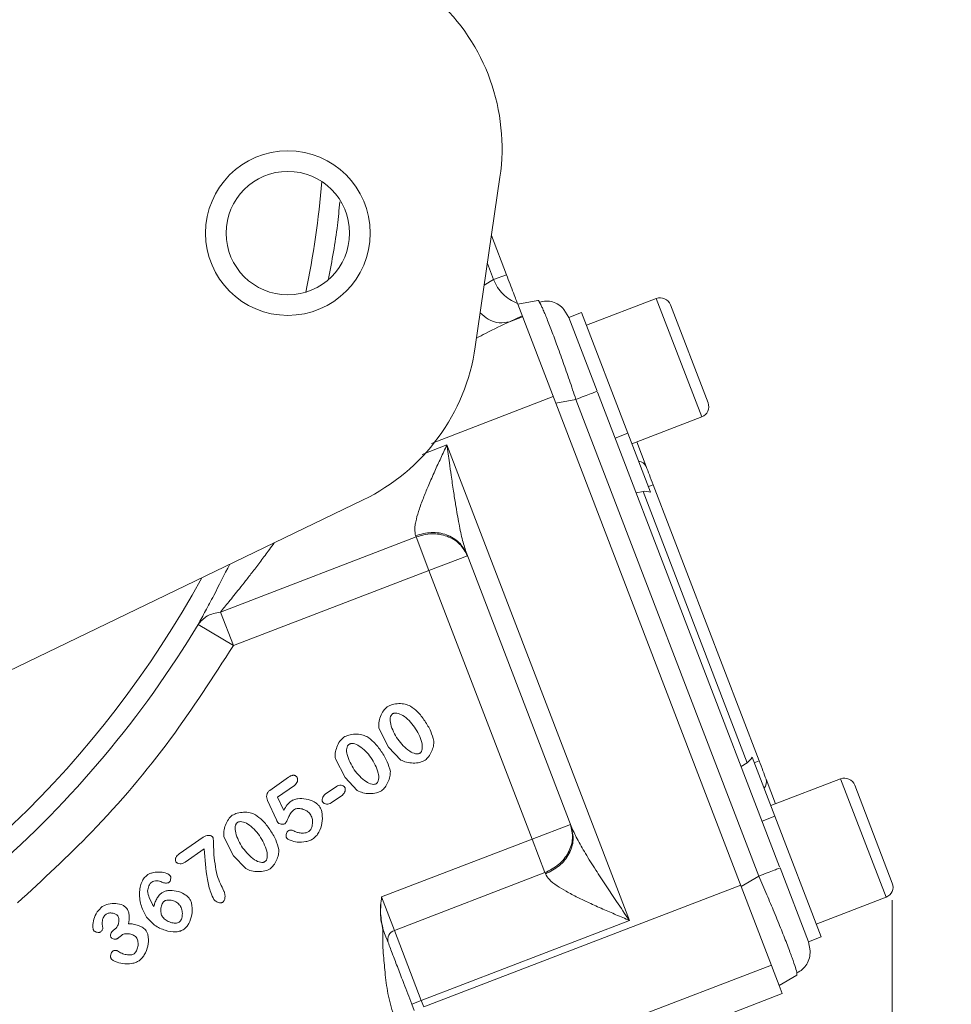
# Model space of a CAD drawing. Header units: inches. Extents: x 0.3 to 33.9, y 0.2 to 21.7.
# Tile 5 of 25: x 8.7 to 11.4, y 7.8 to 10.6. Entities that reach past the tile are written whole.
import ezdxf

# ---------------------------------------------------------------- set-up
doc = ezdxf.new("R2010")
doc.units = ezdxf.units.IN
doc.header["$MEASUREMENT"] = 0
doc.layers.add('SLD-0', color=7, linetype='Continuous', lineweight=15)
doc.styles.add('SLDTEXTSTYLE0', font='TXT', dxfattribs={"width": 0.75})
doc.dimstyles.new('SLDDIMSTYLE0', dxfattribs={"dimtxt": 0.25, "dimasz": 0.13, "dimexe": 0, "dimexo": 0.0625, "dimgap": 0.0625, "dimtad": 0, "dimtih": 1, "dimtoh": 1, "dimdec": 4, "dimrnd": 1e-09, "dimzin": 12, "dimdsep": 46, "dimtxsty": 'SLDTEXTSTYLE0', "dimsah": 1, "dimcen": 0.09, "dimadec": 0, "dimazin": 3, "dimtfac": 1, "dimtdec": 4, "dimtofl": 0, "dimtmove": 0, "dimatfit": 3, "dimfxl": 1, "dimfrac": 2, "dimtolj": 1, "dimtzin": 12, "dimarcsym": 0})
doc.dimstyles.new('SLDDIMSTYLE1', dxfattribs={"dimtxt": 0.25, "dimasz": 0.13, "dimexe": 0, "dimexo": 0.0625, "dimgap": 0.0625, "dimtad": 0, "dimtih": 1, "dimtoh": 1, "dimdec": 4, "dimrnd": 1e-09, "dimzin": 4, "dimdsep": 46, "dimtxsty": 'SLDTEXTSTYLE0', "dimsah": 1, "dimcen": 0.09, "dimadec": 0, "dimazin": 1, "dimtfac": 1, "dimtdec": 4, "dimtofl": 0, "dimtmove": 0, "dimatfit": 3, "dimfxl": 1, "dimfrac": 2, "dimtolj": 1, "dimtzin": 12, "dimarcsym": 0})

# ---------------------------------------------------------------- blocks, each defined once
blk = doc.blocks.new('*D10')
at = {"layer": 'SLD-0'}
for p, q in [((6.6938, 13.5153), (14.6169, 13.5153)), ((14.4919, 13.5153), (14.4919, 9.6539)), ((14.0128, 9.2798), (13.9621, 9.2798)), ((13.9621, 9.2798), (13.9621, 8.883)), ((14.971, 9.2798), (15.0218, 9.2798)), ((15.0218, 9.2798), (15.0218, 8.883)), ((13.9621, 8.883), (14.0128, 8.883)), ((15.0218, 8.883), (14.971, 8.883)), ((14.4919, 4.9707), (14.4919, 8.8322)), ((7.9438, 4.9707), (14.6169, 4.9707))]:
    blk.add_line(p, q, dxfattribs=at)
for points in [[(14.4919, 13.5153), (14.4719, 13.3853), (14.5119, 13.3853)], [(14.4919, 4.9707), (14.5119, 5.1007), (14.4719, 5.1007)]]:
    blk.add_solid(points, dxfattribs=at)
at = {"layer": 'SLD-0', "char_height": 0.25, "attachment_point": 1, "style": 'SLDTEXTSTYLE0'}
for s, insert in [('8.54', (14.0671, 9.6529, 0.0039)), ('217.0', (14.0763, 9.2052, 0.0039))]:
    blk.add_mtext(s, dxfattribs=dict(at, insert=insert))
blk = doc.blocks.new('*D11')
at = {"layer": 'SLD-0'}
for p, q in [((6.6938, 13.5153), (12.9634, 13.5153)), ((12.8384, 13.5153), (12.8384, 10.2739)), ((12.3593, 9.8998), (12.3085, 9.8998)), ((12.3085, 9.8998), (12.3085, 9.503)), ((13.3175, 9.8998), (13.3683, 9.8998)), ((13.3683, 9.8998), (13.3683, 9.503)), ((12.3085, 9.503), (12.3593, 9.503)), ((13.3683, 9.503), (13.3175, 9.503)), ((12.8384, 6.2107), (12.8384, 9.4522)), ((11.003, 6.2107), (12.9634, 6.2107))]:
    blk.add_line(p, q, dxfattribs=at)
for points in [[(12.8384, 13.5153), (12.8184, 13.3853), (12.8584, 13.3853)], [(12.8384, 6.2107), (12.8584, 6.3407), (12.8184, 6.3407)]]:
    blk.add_solid(points, dxfattribs=at)
at = {"layer": 'SLD-0', "char_height": 0.25, "attachment_point": 1, "style": 'SLDTEXTSTYLE0'}
for s, insert in [('7.30', (12.4136, 10.2729, 0.0039)), ('185.5', (12.4228, 9.8252, 0.0039))]:
    blk.add_mtext(s, dxfattribs=dict(at, insert=insert))
blk = doc.blocks.new('*D13')
at = {"layer": 'SLD-0'}
for p, q in [((11.252, 8.0773), (11.252, 2.0898)), ((7.8938, 6.3962), (7.8938, 2.0898)), ((9.1861, 2.2516), (9.1354, 2.2516)), ((9.1354, 2.2516), (9.1354, 1.8547)), ((9.9596, 2.2516), (10.0104, 2.2516)), ((10.0104, 2.2516), (10.0104, 1.8547)), ((7.8938, 2.2148), (9.0466, 2.2148)), ((11.252, 2.2148), (10.0992, 2.2148)), ((9.1354, 1.8547), (9.1861, 1.8547)), ((10.0104, 1.8547), (9.9596, 1.8547))]:
    blk.add_line(p, q, dxfattribs=at)
for points in [[(7.8938, 2.2148), (8.0238, 2.1948), (8.0238, 2.2348)], [(11.252, 2.2148), (11.122, 2.2348), (11.122, 2.1948)]]:
    blk.add_solid(points, dxfattribs=at)
at = {"layer": 'SLD-0', "char_height": 0.25, "attachment_point": 1, "style": 'SLDTEXTSTYLE0'}
for s, insert in [('3.36', (9.1481, 2.6247, -0.972)), ('85.3', (9.2496, 2.177, -0.972))]:
    blk.add_mtext(s, dxfattribs=dict(at, insert=insert))

msp = doc.modelspace()

# ---------------------------------------------------------------- linework, layer by layer
at = {"color": 7, "linetype": 'Continuous', "lineweight": 15}
for p, q in [((10.03576, 9.69036), (10.10759, 10.18517)), ((10.08287, 10.01488), (10.12658, 9.901)), ((10.12658, 9.901), (10.08911, 9.88662)), ((10.15964, 9.81487), (10.21835, 9.82629)), ((10.56343, 9.83171), (10.35991, 9.75358)), ((10.15964, 9.81487), (10.27046, 9.52618)), ((10.29422, 9.79983), (10.30826, 9.77652)), ((10.34558, 9.79093), (10.30823, 9.77659)), ((10.34558, 9.79093), (10.48068, 9.43896)), ((10.71443, 9.52762), (10.60477, 9.8133)), ((10.17261, 9.78111), (10.13539, 9.76399)), ((10.17355, 9.77864), (10.13539, 9.76399)), ((10.30823, 9.77659), (10.39088, 9.56129)), ((10.32916, 9.53759), (10.27046, 9.52618)), ((10.32916, 9.53759), (10.86269, 8.14772)), ((10.39207, 9.55818), (10.92321, 8.17452)), ((10.27046, 9.52618), (10.81143, 8.11692)), ((10.49251, 9.40816), (10.69603, 9.48628)), ((10.48068, 9.43896), (10.44334, 9.42462)), ((10.48068, 9.43896), (10.54684, 9.26662)), ((9.9528, 9.40498), (10.48511, 8.01826)), ((10.50651, 9.41353), (10.53417, 9.34149)), ((10.54045, 9.28326), (10.55445, 9.28864)), ((10.55445, 9.28864), (10.86352, 8.48348)), ((7.68783, 8.27007), (9.70879, 9.24455)), ((10.5045, 9.26529), (10.52485, 9.26892)), ((10.52485, 9.26892), (10.82833, 8.47833)), ((9.29257, 8.91758), (9.86303, 9.13656)), ((9.86163, 9.14021), (9.86303, 9.13656)), ((9.9006, 9.03868), (9.86303, 9.13656)), ((10.01263, 9.08169), (9.9006, 9.03868)), ((10.01056, 9.08708), (10.31532, 8.29316)), ((9.33014, 8.81971), (9.9006, 9.03868)), ((9.9006, 9.03868), (10.20122, 8.25554)), ((9.29257, 8.91758), (9.33014, 8.81971)), ((9.22737, 8.88151), (9.33014, 8.81971)), ((9.78285, 8.52359), (9.75465, 8.57851)), ((9.81847, 8.48608), (9.78285, 8.52359)), ((9.65583, 8.43464), (9.62763, 8.48957)), ((10.81078, 8.46741), (10.82833, 8.47833)), ((10.84313, 8.49475), (10.90929, 8.32241)), ((10.86352, 8.48348), (10.84952, 8.47811)), ((9.43594, 8.39764), (9.491, 8.43619)), ((9.50877, 8.4121), (9.45926, 8.37744)), ((9.69145, 8.39714), (9.65583, 8.43464)), ((10.88381, 8.43063), (10.91147, 8.35859)), ((11.10098, 8.43134), (10.89746, 8.35321)), ((11.25199, 8.12725), (11.14233, 8.41293)), ((9.59753, 8.38608), (9.63049, 8.40916)), ((9.64807, 8.38405), (9.61511, 8.36097)), ((9.45578, 8.31148), (9.42959, 8.36764)), ((9.45926, 8.37744), (9.4771, 8.33937)), ((10.31325, 8.29855), (10.20122, 8.25554)), ((10.90929, 8.32241), (10.87194, 8.30808)), ((10.90929, 8.32241), (11.04439, 7.97044)), ((9.17204, 8.21249), (9.24159, 8.26119)), ((9.33067, 8.20696), (9.30246, 8.26189)), ((10.20122, 8.25554), (9.76244, 8.08711)), ((10.23879, 8.15766), (10.20122, 8.25554)), ((9.24511, 8.22713), (9.18921, 8.18798)), ((9.36628, 8.16946), (9.33067, 8.20696)), ((10.23879, 8.15766), (9.80001, 7.98923)), ((10.23879, 8.15766), (10.24019, 8.15402)), ((10.9244, 8.17141), (11.00705, 7.95611)), ((10.81143, 8.11692), (10.86269, 8.14772)), ((10.80972, 8.12137), (9.88548, 7.76658)), ((10.92224, 7.82823), (10.81143, 8.11692)), ((9.76244, 8.08711), (9.80001, 7.98923)), ((11.03006, 8.00779), (11.23358, 8.08591)), ((10.48511, 8.01826), (9.87828, 7.78532)), ((8.98056, 7.99024), (8.98478, 7.9932)), ((9.80001, 7.98923), (9.87828, 7.78532)), ((11.00703, 7.95617), (11.01219, 7.92945)), ((11.00705, 7.95611), (11.04439, 7.97044)), ((10.89919, 7.88829), (10.47855, 7.72682)), ((10.92224, 7.82823), (10.9735, 7.85903)), ((10.97346, 7.86528), (10.9735, 7.85903)), ((10.92224, 7.82823), (10.93118, 7.80497)), ((9.85028, 7.77457), (9.87828, 7.78532)), ((9.87828, 7.78532), (9.88548, 7.76658)), ((10.93118, 7.80497), (10.57205, 7.66711)), ((9.85028, 7.77457), (9.85747, 7.75583))]:
    msp.add_line(p, q, dxfattribs=at)
at = {"color": 8, "linetype": 'Continuous', "lineweight": 15}
for p, q in [((10.07107, 9.93361), (10.08911, 9.88662)), ((10.08911, 9.88662), (10.06191, 9.87051)), ((10.69603, 9.48628), (10.56343, 9.83171)), ((10.26302, 9.54556), (9.90811, 9.40932)), ((9.88031, 9.37716), (9.9528, 9.40498)), ((11.23358, 8.08591), (11.10098, 8.43134))]:
    msp.add_line(p, q, dxfattribs=at)
at = {"color": 7, "linetype": 'Continuous', "lineweight": 15}
for radius in [0.24, 0.18]:
    msp.add_circle((9.48896, 10.02235), radius, dxfattribs=at)
for centre, radius, start, end in [((9.52487, 10.26975), 0.58882, 351.74127, 47.73971), ((10.5749, 9.80183), 0.032, 21, 111), ((9.45305, 9.77494), 0.58882, 295.74283, 351.74127), ((10.68456, 9.51616), 0.032, 291, 21), ((10.50925, 9.33008), 0.02741, 24.59171, 84.20844), ((6.64377, 10.43532), 3.01484, 311.01012, 328.97677), ((10.85766, 8.42243), 0.02741, 317.79156, 17.40829), ((11.11245, 8.40146), 0.032, 21, 111), ((11.22211, 8.11579), 0.032, 291, 21), ((9.80847, 7.96223), 0.0283, 107.40371, 196.88294)]:
    msp.add_arc(centre, radius, start, end, dxfattribs=at)
at = {"color": 8, "linetype": 'Continuous', "lineweight": 15}
for start, end in [(348.58496, 354.89757), (192.14089, 331.34164)]:
    msp.add_arc((6.64377, 10.43532), 2.95632, start, end, dxfattribs=at)
at = {"color": 7, "linetype": 'Continuous', "lineweight": 15}
for centre, start_param, end_param in [((10.53421, 9.22416), 5.5849628, 6.1086524), ((10.80534, 8.51785), 3.3161256, 3.8398151)]:
    msp.add_ellipse(centre, major_axis=(-0.01643, 0.04279), ratio=0.9163312, start_param=start_param, end_param=end_param, dxfattribs=at)
at = {"color": 8, "linetype": 'Continuous', "lineweight": 15}
for points, knots in [([(9.60789, 9.89021), (9.61765, 9.94185), (9.63171, 10.01621), (9.63844, 10.09042), (9.6405, 10.11308)], [0, 0, 0, 0, 0.6945716, 1, 1, 1, 1]), ([(10.22324, 9.82027), (10.2253, 9.81643), (10.2286, 9.81026), (10.23526, 9.79516), (10.24346, 9.77559), (10.25564, 9.74473), (10.27278, 9.69904), (10.29119, 9.64792), (10.31031, 9.59335), (10.32279, 9.55645), (10.32916, 9.53759)], [0, 0, 0, 0, 0.1250238, 0.2006009, 0.2755977, 0.4237583, 0.5719225, 0.7222966, 0.8581113, 1, 1, 1, 1]), ([(10.05024, 9.79009), (10.05781, 9.78318), (10.07478, 9.76766), (10.10577, 9.75866), (10.12552, 9.76221), (10.13539, 9.76399)], [0, 0, 0, 0, 0.2868002, 0.6433993, 1, 1, 1, 1]), ([(10.13539, 9.76399), (10.11263, 9.75331), (10.08199, 9.73893), (10.04819, 9.72078), (10.0395, 9.71612)], [0, 0, 0, 0, 0.7428739, 1, 1, 1, 1]), ([(9.44949, 9.11952), (9.44467, 9.11288), (9.43153, 9.09481), (9.41046, 9.06666), (9.3873, 9.03626), (9.3664, 9.00943), (9.34285, 8.97966), (9.31768, 8.94833), (9.30046, 8.92725), (9.29257, 8.91758)], [0, 0, 0, 0, 0.0888214, 0.2418875, 0.3863014, 0.5153852, 0.6292024, 0.8300174, 1, 1, 1, 1]), ([(9.31938, 9.05679), (9.30363, 9.0256), (9.27911, 8.97704), (9.24821, 8.91974), (9.23432, 8.89427), (9.22737, 8.88151)], [0, 0, 0, 0, 0.4727057, 0.7360297, 1, 1, 1, 1]), ([(10.86269, 8.14772), (10.87056, 8.12945), (10.88598, 8.09367), (10.90439, 8.04963), (10.91827, 8.01585), (10.93181, 7.98237), (10.94663, 7.94463), (10.96068, 7.90703), (10.96935, 7.88113), (10.97347, 7.86746), (10.97346, 7.86536), (10.97346, 7.86528)], [0, 0, 0, 0, 0.13964307, 0.2733045, 0.34768441, 0.4214932, 0.56730681, 0.71312411, 0.86111612, 0.99477951, 1, 1, 1, 1])]:
    msp.add_open_spline(points, degree=3, knots=knots, dxfattribs=at)
at = {"color": 7, "linetype": 'Continuous', "lineweight": 15}
for points, knots in [([(10.15869, 9.81737), (10.15094, 9.82093), (10.13571, 9.82792), (10.11619, 9.84423), (10.09986, 9.86364), (10.09269, 9.87896), (10.08911, 9.88662)], [0, 0, 0, 0, 0.2543825, 0.499996, 0.7501601, 1, 1, 1, 1]), ([(10.12658, 9.901), (10.13011, 9.89182), (10.13735, 9.87296), (10.14713, 9.84748), (10.1549, 9.82722), (10.15745, 9.8206), (10.15869, 9.81737)], [0, 0, 0, 0, 0.2432216, 0.5, 0.7567784, 1, 1, 1, 1]), ([(10.21835, 9.82629), (10.21926, 9.82627), (10.22025, 9.82626), (10.22305, 9.82067), (10.22324, 9.82027)], [0, 0, 0, 0, 0.9293313, 1, 1, 1, 1]), ([(10.29433, 9.79984), (10.28942, 9.80472), (10.27953, 9.81452), (10.26134, 9.82244), (10.2421, 9.8253), (10.22946, 9.82219), (10.22313, 9.82063)], [0, 0, 0, 0, 0.2467404, 0.4963026, 0.7478176, 1, 1, 1, 1]), ([(9.86163, 9.14021), (9.86031, 9.14645), (9.85826, 9.15613), (9.86044, 9.17349), (9.86438, 9.19257), (9.87262, 9.21959), (9.88515, 9.25314), (9.90051, 9.28998), (9.91704, 9.32742), (9.93491, 9.36646), (9.94683, 9.39212), (9.9528, 9.40498)], [0, 0, 0, 0, 0.1071364, 0.1663172, 0.2301449, 0.3446963, 0.4772643, 0.5966094, 0.7359943, 0.8677047, 1, 1, 1, 1]), ([(9.9528, 9.40498), (9.9552, 9.38761), (9.95931, 9.35799), (9.96574, 9.31284), (9.97176, 9.27185), (9.9792, 9.22429), (9.98769, 9.176), (9.9975, 9.1273), (10.00643, 9.09979), (10.01056, 9.08708)], [0, 0, 0, 0, 0.1585145, 0.2703719, 0.4129563, 0.5348842, 0.709912, 0.8659978, 1, 1, 1, 1]), ([(9.22737, 8.88151), (9.23532, 8.89084), (9.25124, 8.90949), (9.27879, 8.91489), (9.29257, 8.91758)], [0, 0, 0, 0, 0.5000004, 1, 1, 1, 1]), ([(8.70079, 8.06984), (8.77412, 8.13743), (8.93475, 8.28549), (9.14739, 8.53636), (9.27095, 8.72793), (9.33014, 8.81971)], [0, 0, 0, 0, 0.3043751, 0.6667342, 1, 1, 1, 1]), ([(9.75465, 8.57851), (9.75421, 8.58402), (9.75326, 8.59577), (9.75864, 8.61313), (9.76634, 8.62959), (9.77495, 8.63765), (9.77897, 8.64143)], [0, 0, 0, 0, 0.2339958, 0.4999392, 0.765931, 1, 1, 1, 1]), ([(9.77897, 8.64143), (9.78369, 8.6438), (9.79413, 8.64905), (9.81229, 8.65087), (9.83058, 8.64997), (9.84146, 8.64539), (9.8464, 8.6433)], [0, 0, 0, 0, 0.2247097, 0.4973521, 0.7713236, 1, 1, 1, 1]), ([(9.8464, 8.6433), (9.85352, 8.63806), (9.86986, 8.62604), (9.88174, 8.60954), (9.88844, 8.60022)], [0, 0, 0, 0, 0.4354221, 1, 1, 1, 1]), ([(9.79413, 8.62055), (9.79334, 8.61991), (9.79172, 8.61859), (9.78919, 8.61481), (9.78658, 8.60546), (9.78954, 8.58023), (9.80101, 8.56079), (9.80936, 8.54664)], [0, 0, 0, 0, 0.03813, 0.0775943, 0.167568, 0.3940771, 1, 1, 1, 1]), ([(9.85839, 8.58224), (9.85334, 8.58872), (9.84345, 8.60139), (9.82617, 8.61557), (9.81094, 8.62288), (9.80113, 8.62327), (9.79677, 8.62214), (9.795, 8.62108), (9.79413, 8.62055)], [0, 0, 0, 0, 0.30711407, 0.60065752, 0.8331269, 0.92287396, 0.96222446, 1, 1, 1, 1]), ([(9.88844, 8.60022), (9.89475, 8.59027), (9.90639, 8.57191), (9.91231, 8.55102), (9.91502, 8.54145)], [0, 0, 0, 0, 0.5420009, 1, 1, 1, 1]), ([(9.65195, 8.55249), (9.65667, 8.55486), (9.66711, 8.56011), (9.68527, 8.56193), (9.70356, 8.56103), (9.71443, 8.55644), (9.71938, 8.55436)], [0, 0, 0, 0, 0.2247097, 0.4973521, 0.7713236, 1, 1, 1, 1]), ([(9.87444, 8.50638), (9.87521, 8.50702), (9.87682, 8.50834), (9.8793, 8.51217), (9.8821, 8.52183), (9.87902, 8.54788), (9.86704, 8.56783), (9.85839, 8.58224)], [0, 0, 0, 0, 0.0363914, 0.0750865, 0.1637723, 0.39634, 1, 1, 1, 1]), ([(9.62763, 8.48957), (9.62718, 8.49507), (9.62624, 8.50683), (9.63162, 8.52418), (9.63932, 8.54064), (9.64792, 8.54871), (9.65195, 8.55249)], [0, 0, 0, 0, 0.2339958, 0.4999392, 0.765931, 1, 1, 1, 1]), ([(9.66711, 8.53161), (9.66631, 8.53097), (9.66469, 8.52965), (9.66217, 8.52586), (9.65955, 8.51651), (9.66252, 8.49128), (9.67399, 8.47185), (9.68233, 8.4577)], [0, 0, 0, 0, 0.03813, 0.0775943, 0.167568, 0.3940771, 1, 1, 1, 1]), ([(9.73137, 8.49329), (9.72632, 8.49978), (9.71643, 8.51245), (9.69915, 8.52663), (9.68392, 8.53394), (9.67411, 8.53433), (9.66975, 8.5332), (9.66798, 8.53213), (9.66711, 8.53161)], [0, 0, 0, 0, 0.3071141, 0.6006575, 0.8331269, 0.922874, 0.9622245, 1, 1, 1, 1]), ([(9.71938, 8.55436), (9.7265, 8.54912), (9.74284, 8.53709), (9.75472, 8.52059), (9.76142, 8.51128)], [0, 0, 0, 0, 0.43542214, 1, 1, 1, 1]), ([(9.80936, 8.54664), (9.81989, 8.53378), (9.83447, 8.51598), (9.85767, 8.50447), (9.86754, 8.50385), (9.87187, 8.50487), (9.8736, 8.50589), (9.87444, 8.50638)], [0, 0, 0, 0, 0.6054798, 0.8382477, 0.9262164, 0.9643766, 1, 1, 1, 1]), ([(9.91502, 8.54145), (9.91479, 8.5365), (9.9143, 8.52581), (9.90826, 8.51048), (9.90071, 8.49594), (9.89301, 8.48873), (9.88948, 8.48542)], [0, 0, 0, 0, 0.233107, 0.503654, 0.7723113, 1, 1, 1, 1]), ([(9.76142, 8.51128), (9.76773, 8.50133), (9.77936, 8.48297), (9.78528, 8.46208), (9.788, 8.45251)], [0, 0, 0, 0, 0.5420009, 1, 1, 1, 1]), ([(9.74742, 8.41744), (9.74819, 8.41808), (9.7498, 8.41939), (9.75228, 8.42322), (9.75508, 8.43289), (9.752, 8.45894), (9.74002, 8.47889), (9.73137, 8.49329)], [0, 0, 0, 0, 0.0363914, 0.0750865, 0.1637723, 0.39634, 1, 1, 1, 1]), ([(9.88948, 8.48542), (9.88445, 8.48304), (9.87344, 8.47782), (9.85442, 8.47692), (9.83519, 8.47827), (9.82378, 8.4836), (9.81847, 8.48608)], [0, 0, 0, 0, 0.2242788, 0.4915793, 0.7632888, 1, 1, 1, 1]), ([(9.491, 8.43619), (9.49348, 8.43777), (9.49698, 8.44001), (9.50201, 8.44148), (9.50533, 8.44177), (9.50844, 8.44127), (9.5113, 8.43997), (9.5139, 8.43791), (9.51528, 8.43611), (9.51601, 8.43517)], [0, 0, 0, 0, 0.3070733, 0.4340418, 0.5481927, 0.6551605, 0.7617249, 0.8747386, 1, 1, 1, 1]), ([(9.68233, 8.4577), (9.69287, 8.44484), (9.70744, 8.42704), (9.73065, 8.41553), (9.74052, 8.41491), (9.74485, 8.41592), (9.74658, 8.41694), (9.74742, 8.41744)], [0, 0, 0, 0, 0.6054798, 0.8382477, 0.9262164, 0.9643766, 1, 1, 1, 1]), ([(9.788, 8.45251), (9.78777, 8.44756), (9.78727, 8.43687), (9.78124, 8.42153), (9.77369, 8.407), (9.76599, 8.39978), (9.76245, 8.39648)], [0, 0, 0, 0, 0.233107, 0.503654, 0.7723113, 1, 1, 1, 1]), ([(9.51601, 8.43517), (9.51642, 8.43441), (9.5173, 8.43282), (9.51781, 8.42882), (9.51695, 8.42336), (9.51408, 8.41691), (9.51054, 8.41371), (9.50877, 8.4121)], [0, 0, 0, 0, 0.09820873, 0.207926, 0.45584785, 0.72735758, 1, 1, 1, 1]), ([(9.63049, 8.40916), (9.6326, 8.41026), (9.63681, 8.41245), (9.64387, 8.41268), (9.64927, 8.4114), (9.65283, 8.4094), (9.65404, 8.408), (9.65462, 8.40734)], [0, 0, 0, 0, 0.2699028, 0.5390005, 0.7880438, 0.9005566, 1, 1, 1, 1]), ([(9.42959, 8.36764), (9.42863, 8.37029), (9.42671, 8.37559), (9.42716, 8.3841), (9.42957, 8.39068), (9.4328, 8.39511), (9.4349, 8.3968), (9.43594, 8.39764)], [0, 0, 0, 0, 0.2538083, 0.5074221, 0.7553771, 0.8794245, 1, 1, 1, 1]), ([(9.59098, 8.36279), (9.59055, 8.36355), (9.58965, 8.36518), (9.589, 8.36921), (9.58964, 8.37471), (9.59228, 8.38126), (9.59577, 8.38447), (9.59753, 8.38608)], [0, 0, 0, 0, 0.1005273, 0.2120188, 0.4610423, 0.7301187, 1, 1, 1, 1]), ([(9.65462, 8.40734), (9.65505, 8.40657), (9.65596, 8.40495), (9.65662, 8.40093), (9.65601, 8.39544), (9.65336, 8.38888), (9.64984, 8.38566), (9.64807, 8.38405)], [0, 0, 0, 0, 0.1004845, 0.2115463, 0.4594701, 0.7280569, 1, 1, 1, 1]), ([(9.76245, 8.39648), (9.75743, 8.3941), (9.74642, 8.38888), (9.7274, 8.38798), (9.70816, 8.38933), (9.69676, 8.39466), (9.69145, 8.39714)], [0, 0, 0, 0, 0.2242788, 0.4915793, 0.7632888, 1, 1, 1, 1]), ([(9.4771, 8.33937), (9.48012, 8.34493), (9.48572, 8.35529), (9.49467, 8.36292), (9.49881, 8.36644)], [0, 0, 0, 0, 0.53733626, 1, 1, 1, 1]), ([(9.49881, 8.36644), (9.50143, 8.36787), (9.50725, 8.37103), (9.52195, 8.37409), (9.54251, 8.37359), (9.56195, 8.36653), (9.57487, 8.35823), (9.5794, 8.35305), (9.58145, 8.35071)], [0, 0, 0, 0, 0.0986859, 0.2195987, 0.4940091, 0.7720986, 0.8969759, 1, 1, 1, 1]), ([(9.61511, 8.36097), (9.61303, 8.3599), (9.60884, 8.35775), (9.60182, 8.35752), (9.59638, 8.35875), (9.59279, 8.36073), (9.59156, 8.36213), (9.59098, 8.36279)], [0, 0, 0, 0, 0.2657637, 0.5358382, 0.7870946, 0.9004587, 1, 1, 1, 1]), ([(9.32679, 8.32481), (9.3315, 8.32718), (9.34194, 8.33243), (9.3601, 8.33425), (9.3784, 8.33335), (9.38927, 8.32876), (9.39422, 8.32668)], [0, 0, 0, 0, 0.2247097, 0.4973521, 0.7713236, 1, 1, 1, 1]), ([(9.39422, 8.32668), (9.40133, 8.32144), (9.41767, 8.30941), (9.42955, 8.29291), (9.43626, 8.2836)], [0, 0, 0, 0, 0.4354221, 1, 1, 1, 1]), ([(9.5063, 8.3411), (9.50357, 8.33859), (9.4976, 8.33309), (9.49097, 8.31965), (9.48718, 8.30761), (9.48196, 8.30156), (9.48118, 8.30065)], [0, 0, 0, 0, 0.2298739, 0.5024371, 0.9251508, 1, 1, 1, 1]), ([(9.55452, 8.32826), (9.55313, 8.32994), (9.55019, 8.33349), (9.54231, 8.33913), (9.53105, 8.34393), (9.51927, 8.34506), (9.51098, 8.34366), (9.50777, 8.3419), (9.5063, 8.3411)], [0, 0, 0, 0, 0.1219019, 0.256345, 0.536882, 0.7964339, 0.9071003, 1, 1, 1, 1]), ([(9.55041, 8.27733), (9.55174, 8.27853), (9.55465, 8.28114), (9.55878, 8.289), (9.56135, 8.30089), (9.56071, 8.31563), (9.55648, 8.32425), (9.55452, 8.32826)], [0, 0, 0, 0, 0.0974813, 0.2124238, 0.4783319, 0.7578667, 1, 1, 1, 1]), ([(9.58145, 8.35071), (9.58312, 8.3477), (9.58676, 8.34114), (9.59021, 8.32462), (9.58956, 8.30165), (9.58214, 8.27965), (9.5728, 8.26475), (9.56671, 8.25951), (9.56388, 8.25707)], [0, 0, 0, 0, 0.1003717, 0.2192188, 0.4896527, 0.7654096, 0.890751, 1, 1, 1, 1]), ([(9.30246, 8.26189), (9.30202, 8.26739), (9.30107, 8.27915), (9.30646, 8.2965), (9.31416, 8.31296), (9.32276, 8.32103), (9.32679, 8.32481)], [0, 0, 0, 0, 0.2339958, 0.4999392, 0.765931, 1, 1, 1, 1]), ([(9.34195, 8.30393), (9.34115, 8.30328), (9.33953, 8.30197), (9.33701, 8.29818), (9.33439, 8.28883), (9.33736, 8.2636), (9.34882, 8.24417), (9.35717, 8.23002)], [0, 0, 0, 0, 0.03813, 0.0775943, 0.167568, 0.3940771, 1, 1, 1, 1]), ([(9.40621, 8.26561), (9.40115, 8.27209), (9.39127, 8.28477), (9.37398, 8.29894), (9.35876, 8.30626), (9.34895, 8.30665), (9.34459, 8.30552), (9.34281, 8.30445), (9.34195, 8.30393)], [0, 0, 0, 0, 0.3071141, 0.6006575, 0.8331269, 0.922874, 0.9622245, 1, 1, 1, 1]), ([(9.45968, 8.3036), (9.45963, 8.30369), (9.45948, 8.30393), (9.45908, 8.30471), (9.45781, 8.30723), (9.45667, 8.30962), (9.45578, 8.31148)], [0, 0, 0, 0, 0.03639053, 0.09805005, 0.29733436, 1, 1, 1, 1]), ([(9.48118, 8.30065), (9.48046, 8.30026), (9.47888, 8.29939), (9.47499, 8.29868), (9.46977, 8.29878), (9.46475, 8.30006), (9.46134, 8.30179), (9.4602, 8.30304), (9.45968, 8.3036)], [0, 0, 0, 0, 0.106669, 0.2323512, 0.5093228, 0.7811312, 0.9016192, 1, 1, 1, 1]), ([(9.43626, 8.2836), (9.44257, 8.27364), (9.4542, 8.25528), (9.46012, 8.2344), (9.46283, 8.22483)], [0, 0, 0, 0, 0.54200093, 1, 1, 1, 1]), ([(9.4854, 8.25916), (9.48508, 8.25977), (9.48436, 8.26113), (9.48388, 8.2646), (9.48416, 8.26938), (9.48557, 8.27407), (9.48743, 8.27734), (9.48872, 8.27848), (9.48932, 8.279)], [0, 0, 0, 0, 0.0954974, 0.2124341, 0.4825701, 0.7602319, 0.8897275, 1, 1, 1, 1]), ([(9.48932, 8.279), (9.49081, 8.27988), (9.49371, 8.28158), (9.49893, 8.2821), (9.50433, 8.28092), (9.50767, 8.27901), (9.50946, 8.27799)], [0, 0, 0, 0, 0.2383732, 0.4659579, 0.7131076, 1, 1, 1, 1]), ([(9.50946, 8.27799), (9.51265, 8.2766), (9.51941, 8.27366), (9.53212, 8.27261), (9.54322, 8.27327), (9.54917, 8.27663), (9.55041, 8.27733)], [0, 0, 0, 0, 0.2443752, 0.5179781, 0.8997027, 1, 1, 1, 1]), ([(10.31532, 8.29316), (10.32076, 8.28095), (10.33253, 8.25453), (10.35782, 8.21178), (10.38641, 8.16607), (10.41704, 8.11938), (10.44983, 8.07036), (10.47265, 8.03667), (10.48511, 8.01826)], [0, 0, 0, 0, 0.1339895, 0.2900457, 0.4651218, 0.632251, 0.7990286, 1, 1, 1, 1]), ([(9.24159, 8.26119), (9.24417, 8.26269), (9.24914, 8.26556), (9.25621, 8.26664), (9.26141, 8.2662), (9.26486, 8.26516), (9.26787, 8.26347), (9.26931, 8.26177), (9.27002, 8.26094)], [0, 0, 0, 0, 0.2854853, 0.5495948, 0.6737493, 0.7861035, 0.8959025, 1, 1, 1, 1]), ([(9.27002, 8.26094), (9.27031, 8.26031), (9.27105, 8.25867), (9.27173, 8.2537), (9.27253, 8.24012), (9.27235, 8.20426), (9.27821, 8.17211), (9.28239, 8.14922)], [0, 0, 0, 0, 0.01855956, 0.04763756, 0.13235551, 0.38209052, 1, 1, 1, 1]), ([(9.42225, 8.18976), (9.42303, 8.19039), (9.42463, 8.19171), (9.42712, 8.19554), (9.42992, 8.2052), (9.42684, 8.23126), (9.41485, 8.25121), (9.40621, 8.26561)], [0, 0, 0, 0, 0.0363914, 0.0750865, 0.1637723, 0.39634, 1, 1, 1, 1]), ([(9.56388, 8.25707), (9.56046, 8.25508), (9.55343, 8.25097), (9.53743, 8.24673), (9.51773, 8.24579), (9.50016, 8.24986), (9.48974, 8.25479), (9.48665, 8.2579), (9.4854, 8.25916)], [0, 0, 0, 0, 0.141897, 0.2922967, 0.5911025, 0.8430232, 0.936111, 1, 1, 1, 1]), ([(9.1626, 8.18897), (9.16209, 8.18988), (9.16105, 8.19169), (9.16069, 8.19488), (9.16113, 8.19812), (9.16275, 8.20251), (9.16619, 8.20773), (9.17007, 8.21089), (9.17204, 8.21249)], [0, 0, 0, 0, 0.1115006, 0.2235634, 0.3381898, 0.4620281, 0.7264539, 1, 1, 1, 1]), ([(9.27306, 8.07953), (9.27007, 8.08615), (9.26159, 8.10486), (9.24969, 8.15417), (9.24699, 8.19728), (9.24511, 8.22713)], [0, 0, 0, 0, 0.14393428, 0.40727244, 1, 1, 1, 1]), ([(9.35717, 8.23002), (9.3677, 8.21716), (9.38228, 8.19936), (9.40548, 8.18784), (9.41536, 8.18722), (9.41968, 8.18824), (9.42142, 8.18926), (9.42225, 8.18976)], [0, 0, 0, 0, 0.6054798, 0.8382477, 0.9262164, 0.9643766, 1, 1, 1, 1]), ([(9.46283, 8.22483), (9.4626, 8.21988), (9.46211, 8.20918), (9.45608, 8.19385), (9.44853, 8.17932), (9.44082, 8.1721), (9.43729, 8.16879)], [0, 0, 0, 0, 0.233107, 0.503654, 0.7723113, 1, 1, 1, 1]), ([(9.18921, 8.18798), (9.18688, 8.1867), (9.18229, 8.18416), (9.17462, 8.18329), (9.16861, 8.18438), (9.16465, 8.18658), (9.16327, 8.18819), (9.1626, 8.18897)], [0, 0, 0, 0, 0.2731643, 0.53865713, 0.78164245, 0.89487363, 1, 1, 1, 1]), ([(9.07883, 8.15082), (9.08141, 8.15231), (9.08689, 8.15548), (9.09986, 8.15898), (9.11658, 8.1602), (9.13208, 8.15722), (9.14177, 8.15298), (9.14473, 8.14999), (9.14598, 8.14872)], [0, 0, 0, 0, 0.12501916, 0.26599664, 0.56178583, 0.82394141, 0.92542818, 1, 1, 1, 1]), ([(9.43729, 8.16879), (9.43227, 8.16641), (9.42126, 8.1612), (9.40224, 8.1603), (9.383, 8.16165), (9.37159, 8.16698), (9.36628, 8.16946)], [0, 0, 0, 0, 0.22427881, 0.49157933, 0.7632888, 1, 1, 1, 1]), ([(10.48511, 8.01826), (10.47207, 8.02382), (10.44604, 8.03491), (10.40664, 8.05197), (10.3693, 8.06874), (10.33325, 8.08583), (10.30141, 8.10238), (10.27291, 8.11971), (10.25041, 8.13667), (10.24344, 8.14851), (10.24019, 8.15402)], [0, 0, 0, 0, 0.1323237, 0.264064, 0.4034816, 0.5228651, 0.6554606, 0.7700437, 0.8928426, 1, 1, 1, 1]), ([(9.07714, 8.02782), (9.07144, 8.03829), (9.05965, 8.05993), (9.0551, 8.09074), (9.0575, 8.11458), (9.0624, 8.12982), (9.06927, 8.14236), (9.07584, 8.14817), (9.07883, 8.15082)], [0, 0, 0, 0, 0.2670661, 0.5518806, 0.6834454, 0.8037644, 0.9105631, 1, 1, 1, 1]), ([(9.09193, 8.13031), (9.09045, 8.12885), (9.08709, 8.12554), (9.08375, 8.11885), (9.08085, 8.11171), (9.08031, 8.10668), (9.08005, 8.10436)], [0, 0, 0, 0, 0.2127986, 0.4820057, 0.7605229, 1, 1, 1, 1]), ([(9.12146, 8.13029), (9.11932, 8.13129), (9.11467, 8.13347), (9.10673, 8.13399), (9.09874, 8.13358), (9.09408, 8.13134), (9.09193, 8.13031)], [0, 0, 0, 0, 0.2291843, 0.4989558, 0.7688858, 1, 1, 1, 1]), ([(9.14237, 8.12946), (9.14175, 8.1291), (9.14038, 8.12832), (9.13694, 8.12746), (9.13217, 8.12716), (9.1264, 8.12774), (9.12304, 8.12947), (9.12146, 8.13029)], [0, 0, 0, 0, 0.0990887, 0.2163754, 0.4824288, 0.7572392, 1, 1, 1, 1]), ([(9.14598, 8.14872), (9.14632, 8.1481), (9.14706, 8.14674), (9.14762, 8.14333), (9.1474, 8.13869), (9.14603, 8.13418), (9.14421, 8.13106), (9.14296, 8.12997), (9.14237, 8.12946)], [0, 0, 0, 0, 0.1013533, 0.2207725, 0.4890815, 0.7620022, 0.8897295, 1, 1, 1, 1]), ([(9.28239, 8.14922), (9.28557, 8.14112), (9.29137, 8.12637), (9.29908, 8.11117), (9.30255, 8.10359), (9.30304, 8.1025)], [0, 0, 0, 0, 0.5105318, 0.9300301, 1, 1, 1, 1]), ([(9.08005, 8.10436), (9.08129, 8.09771), (9.08435, 8.0813), (9.09326, 8.0671), (9.09856, 8.05865)], [0, 0, 0, 0, 0.4053084, 1, 1, 1, 1]), ([(9.09856, 8.05865), (9.09927, 8.06236), (9.10078, 8.07025), (9.1062, 8.08125), (9.1126, 8.09154), (9.11845, 8.09673), (9.12115, 8.09912)], [0, 0, 0, 0, 0.2381566, 0.5070003, 0.7722232, 1, 1, 1, 1]), ([(9.12115, 8.09912), (9.12372, 8.10052), (9.12942, 8.10362), (9.14389, 8.10644), (9.1642, 8.10535), (9.18322, 8.09767), (9.19585, 8.08911), (9.20031, 8.08395), (9.20231, 8.08164)], [0, 0, 0, 0, 0.0979767, 0.2174946, 0.4905467, 0.771156, 0.8973823, 1, 1, 1, 1]), ([(9.30304, 8.1025), (9.30408, 8.09945), (9.30608, 8.09358), (9.30606, 8.08466), (9.30429, 8.0781), (9.3018, 8.07393), (9.30012, 8.07251), (9.29933, 8.07183)], [0, 0, 0, 0, 0.29258201, 0.56294497, 0.80017184, 0.90548935, 1, 1, 1, 1]), ([(8.94775, 8.05868), (8.9535, 8.06151), (8.96588, 8.06761), (8.98698, 8.06883), (9.00381, 8.06467), (9.01452, 8.0586), (9.01806, 8.05465), (9.01965, 8.05288)], [0, 0, 0, 0, 0.2462366, 0.5305014, 0.7955573, 0.9086561, 1, 1, 1, 1]), ([(9.12886, 8.07501), (9.12772, 8.07399), (9.12519, 8.0717), (9.12132, 8.06475), (9.11829, 8.05397), (9.11842, 8.04244), (9.12048, 8.03374), (9.12254, 8.03013), (9.1235, 8.02843)], [0, 0, 0, 0, 0.0907947, 0.2030611, 0.4698168, 0.7524496, 0.8838279, 1, 1, 1, 1]), ([(9.17467, 8.06174), (9.17164, 8.06493), (9.16526, 8.07163), (9.15232, 8.07695), (9.14119, 8.07839), (9.13326, 8.07736), (9.13023, 8.07574), (9.12886, 8.07501)], [0, 0, 0, 0, 0.25587845, 0.53847756, 0.79949887, 0.90922028, 1, 1, 1, 1]), ([(9.20231, 8.08164), (9.20392, 8.07873), (9.20743, 8.07238), (9.21067, 8.05645), (9.21001, 8.03451), (9.20298, 8.01363), (9.19428, 7.99963), (9.18866, 7.99477), (9.18607, 7.99253)], [0, 0, 0, 0, 0.1022525, 0.2231233, 0.4964813, 0.7714776, 0.894517, 1, 1, 1, 1]), ([(9.29933, 8.07183), (9.29845, 8.07134), (9.2966, 8.07031), (9.292, 8.06964), (9.28578, 8.0705), (9.27846, 8.07362), (9.27486, 8.07757), (9.27306, 8.07953)], [0, 0, 0, 0, 0.10146386, 0.21353475, 0.46291696, 0.73228606, 1, 1, 1, 1]), ([(9.76244, 8.08711), (9.76037, 8.07092), (9.75623, 8.03859), (9.76289, 8.00667), (9.76622, 7.99073)], [0, 0, 0, 0, 0.5005204, 1, 1, 1, 1]), ([(9.76244, 8.08711), (9.76064, 8.07092), (9.75706, 8.03865), (9.7638, 8.0069), (9.76716, 7.99109)], [0, 0, 0, 0, 0.5019598, 1, 1, 1, 1]), ([(8.92268, 7.98912), (8.92193, 7.99076), (8.92011, 7.99474), (8.91938, 8.00601), (8.9224, 8.02304), (8.93171, 8.04326), (8.94259, 8.05372), (8.94775, 8.05868)], [0, 0, 0, 0, 0.0686969, 0.1666853, 0.4252917, 0.7273437, 1, 1, 1, 1]), ([(8.99302, 8.03154), (8.99219, 8.0325), (8.99039, 8.03459), (8.98513, 8.03764), (8.97734, 8.04005), (8.96904, 8.04031), (8.96271, 8.03898), (8.96005, 8.03745), (8.9588, 8.03673)], [0, 0, 0, 0, 0.10222796, 0.22151633, 0.48413167, 0.75384546, 0.88397996, 1, 1, 1, 1]), ([(9.01965, 8.05288), (9.02126, 8.04976), (9.02472, 8.04305), (9.02725, 8.02769), (9.0257, 8.01594), (9.02468, 8.00818)], [0, 0, 0, 0, 0.2285938, 0.4912559, 1, 1, 1, 1]), ([(9.1723, 8.01348), (9.17353, 8.01459), (9.17623, 8.01701), (9.17971, 8.02439), (9.18165, 8.03539), (9.18091, 8.04936), (9.17671, 8.05769), (9.17467, 8.06174)], [0, 0, 0, 0, 0.0954846, 0.2081276, 0.4638002, 0.739462, 1, 1, 1, 1]), ([(8.9588, 8.03673), (8.95749, 8.03564), (8.95475, 8.03337), (8.95052, 8.02719), (8.94635, 8.01459), (8.94809, 8.00345), (8.94922, 7.99619)], [0, 0, 0, 0, 0.1162316, 0.242053, 0.5064219, 1, 1, 1, 1]), ([(8.98478, 7.9932), (8.98596, 7.99418), (8.98848, 7.99629), (8.99241, 8.00216), (8.99582, 8.01078), (8.99672, 8.02009), (8.9955, 8.02718), (8.99382, 8.03014), (8.99302, 8.03154)], [0, 0, 0, 0, 0.1086448, 0.2322044, 0.4964696, 0.7600752, 0.8863234, 1, 1, 1, 1]), ([(9.18607, 7.99253), (9.18264, 7.99066), (9.17524, 7.98664), (9.15628, 7.98399), (9.1298, 7.98832), (9.09953, 8.00295), (9.08446, 8.01969), (9.07714, 8.02782)], [0, 0, 0, 0, 0.0941385, 0.203138, 0.4569115, 0.736427, 1, 1, 1, 1]), ([(9.1235, 8.02843), (9.12673, 8.02506), (9.13347, 8.01801), (9.14702, 8.01231), (9.15869, 8.01016), (9.16735, 8.01087), (9.17075, 8.01266), (9.1723, 8.01348)], [0, 0, 0, 0, 0.2547999, 0.5315368, 0.7903109, 0.9043734, 1, 1, 1, 1]), ([(8.94241, 7.98458), (8.94181, 7.98426), (8.94047, 7.98356), (8.93706, 7.9831), (8.93233, 7.98347), (8.92768, 7.98505), (8.92441, 7.98709), (8.92323, 7.98847), (8.92268, 7.98912)], [0, 0, 0, 0, 0.0943433, 0.2081385, 0.4717406, 0.7483637, 0.8819837, 1, 1, 1, 1]), ([(8.94922, 7.99619), (8.94925, 7.99579), (8.9493, 7.99489), (8.94873, 7.99284), (8.94738, 7.9901), (8.94527, 7.98698), (8.94332, 7.98535), (8.94241, 7.98458)], [0, 0, 0, 0, 0.086317, 0.1942512, 0.4532531, 0.7450986, 1, 1, 1, 1]), ([(8.97336, 7.96865), (8.97299, 7.96934), (8.97219, 7.97081), (8.97176, 7.97452), (8.97264, 7.97962), (8.97545, 7.98568), (8.97884, 7.98871), (8.98056, 7.99024)], [0, 0, 0, 0, 0.0955048, 0.2029004, 0.448605, 0.7215204, 1, 1, 1, 1]), ([(9.02468, 8.00818), (9.02921, 8.0082), (9.03904, 8.00826), (9.05337, 8.0039), (9.06663, 7.99783), (9.07299, 7.99126), (9.0758, 7.98837)], [0, 0, 0, 0, 0.2390734, 0.5187816, 0.7878594, 1, 1, 1, 1]), ([(9.0758, 7.98837), (9.07716, 7.9858), (9.08027, 7.97997), (9.08307, 7.96482), (9.08177, 7.943), (9.07332, 7.92225), (9.06364, 7.90813), (9.05767, 7.90304), (9.05494, 7.90071)], [0, 0, 0, 0, 0.0899635, 0.2040786, 0.4729742, 0.757374, 0.8889175, 1, 1, 1, 1]), ([(9.76622, 7.99073), (9.76595, 7.97911), (9.76542, 7.95644), (9.76673, 7.92438), (9.77008, 7.89502), (9.7734, 7.85575), (9.7795, 7.80468), (9.79566, 7.74272), (9.82518, 7.6859), (9.85629, 7.64167), (9.88323, 7.60666), (9.89953, 7.58257), (9.91449, 7.56436), (9.92998, 7.55453), (9.93642, 7.54413), (9.93962, 7.53896)], [0, 0, 0, 0, 0.0696248, 0.135872, 0.1920294, 0.2466448, 0.3720298, 0.4999181, 0.6277969, 0.7531801, 0.8237003, 0.8923513, 0.9276181, 0.9640204, 1, 1, 1, 1]), ([(9.76622, 7.99073), (9.76634, 7.99077), (9.76652, 7.99084), (9.76674, 7.99092), (9.76694, 7.991), (9.76711, 7.99107), (9.76715, 7.99108), (9.76716, 7.99109)], [0, 0, 0, 0, 0.24276227, 0.37143834, 0.50085524, 0.75847851, 1, 1, 1, 1]), ([(8.99305, 7.96624), (8.99228, 7.96578), (8.99071, 7.96484), (8.9871, 7.96386), (8.9824, 7.96373), (8.97793, 7.96499), (8.97493, 7.9668), (8.97387, 7.96805), (8.97336, 7.96865)], [0, 0, 0, 0, 0.1238189, 0.2538417, 0.5175475, 0.7718913, 0.891559, 1, 1, 1, 1]), ([(9.00453, 7.97554), (9.00383, 7.975), (9.00177, 7.97342), (8.99853, 7.9707), (8.99547, 7.9682), (8.99367, 7.96671), (8.99311, 7.96629), (8.99305, 7.96624)], [0, 0, 0, 0, 0.1796714, 0.5261308, 0.8589548, 0.9827104, 1, 1, 1, 1]), ([(9.04811, 7.96701), (9.04691, 7.96846), (9.04441, 7.9715), (9.0376, 7.97605), (9.0277, 7.97961), (9.01723, 7.98006), (9.00939, 7.97836), (9.0061, 7.97645), (9.00453, 7.97554)], [0, 0, 0, 0, 0.1171127, 0.2443489, 0.505577, 0.7637157, 0.8874427, 1, 1, 1, 1]), ([(9.04081, 7.92141), (9.04196, 7.92242), (9.04452, 7.92469), (9.0486, 7.93152), (9.05207, 7.94207), (9.05251, 7.9534), (9.0509, 7.96192), (9.04899, 7.96539), (9.04811, 7.96701)], [0, 0, 0, 0, 0.0927205, 0.2074024, 0.4782088, 0.7604379, 0.8888314, 1, 1, 1, 1]), ([(9.78139, 7.95401), (9.78571, 7.94277), (9.79353, 7.92239), (9.80998, 7.87954), (9.82856, 7.83115), (9.84254, 7.79471), (9.85028, 7.77457)], [0, 0, 0, 0, 0.2756564, 0.5000015, 0.7235564, 1, 1, 1, 1]), ([(8.97409, 7.90618), (8.97363, 7.907), (8.97265, 7.90874), (8.97186, 7.91292), (8.97217, 7.91846), (8.97395, 7.92371), (8.97618, 7.92728), (8.97766, 7.92855), (8.97835, 7.92914)], [0, 0, 0, 0, 0.1122616, 0.2366048, 0.5023032, 0.7676174, 0.8915312, 1, 1, 1, 1]), ([(8.97835, 7.92914), (8.97932, 7.9296), (8.98146, 7.93061), (8.98561, 7.93098), (8.98932, 7.93097), (8.99129, 7.92986), (8.99167, 7.92965)], [0, 0, 0, 0, 0.2303672, 0.5109073, 0.9040823, 1, 1, 1, 1]), ([(8.99167, 7.92965), (8.99581, 7.92717), (9.00401, 7.92226), (9.01731, 7.91818), (9.02827, 7.91728), (9.03613, 7.91874), (9.03931, 7.92055), (9.04081, 7.92141)], [0, 0, 0, 0, 0.2762907, 0.5474086, 0.7912201, 0.9014615, 1, 1, 1, 1]), ([(10.97353, 7.86513), (10.97923, 7.86838), (10.99062, 7.87487), (11.00296, 7.89029), (11.01112, 7.90867), (11.01189, 7.9226), (11.01228, 7.92953)], [0, 0, 0, 0, 0.2526516, 0.503903, 0.7531329, 1, 1, 1, 1]), ([(9.05494, 7.90071), (9.05181, 7.89898), (9.04502, 7.89524), (9.02889, 7.89161), (9.00825, 7.8912), (8.98973, 7.8963), (8.97871, 7.90174), (8.97539, 7.90494), (8.97409, 7.90618)], [0, 0, 0, 0, 0.125001, 0.2703753, 0.5743479, 0.8391263, 0.93738, 1, 1, 1, 1])]:
    msp.add_open_spline(points, degree=3, knots=knots, dxfattribs=at)
for points in [[(10.39088, 9.56129), (10.38999, 9.56094), (10.3882, 9.56026), (10.37442, 9.55497), (10.35438, 9.54727), (10.33757, 9.54082), (10.32916, 9.53759)], [(10.55445, 9.28864), (10.55066, 9.29853), (10.54306, 9.31833), (10.53713, 9.33377), (10.53417, 9.34149)], [(9.86163, 9.14021), (9.87686, 9.1444), (9.90733, 9.15278), (9.9529, 9.14476), (9.991, 9.12293), (10.00404, 9.09903), (10.01056, 9.08708)], [(9.86303, 9.13656), (9.87827, 9.14073), (9.90876, 9.14905), (9.95448, 9.14064), (9.99281, 9.11823), (10.00602, 9.09387), (10.01263, 9.08169)], [(10.88381, 8.43063), (10.88085, 8.43835), (10.87492, 8.45379), (10.86732, 8.47359), (10.86352, 8.48348)], [(10.31325, 8.29855), (10.31649, 8.28508), (10.32297, 8.25813), (10.30948, 8.21583), (10.28114, 8.17898), (10.25291, 8.16477), (10.23879, 8.15766)], [(10.31532, 8.29316), (10.31847, 8.27991), (10.32477, 8.25343), (10.31106, 8.21171), (10.28257, 8.17526), (10.25432, 8.1611), (10.24019, 8.15402)], [(10.86269, 8.14772), (10.87109, 8.15095), (10.8879, 8.1574), (10.90794, 8.16509), (10.92172, 8.17039), (10.92351, 8.17107), (10.9244, 8.17141)], [(9.76716, 7.99109), (9.76995, 7.98381), (9.77554, 7.96925), (9.77944, 7.95909), (9.78139, 7.95401)]]:
    msp.add_open_spline(points, degree=3, dxfattribs=at)

# ---------------------------------------------------------------- dimensions: what is measured, and where the dimension line sits
at = {"layer": 'SLD-0'}
for base, p2, dimstyle, picture, middle in [((14.49194, 4.97072), (7.89377, 4.97072), 'SLDDIMSTYLE0', '*D10', (14.49194, 9.24302)), ((12.83839, 6.21072), (10.95298, 6.21072), 'SLDDIMSTYLE1', '*D11', (12.83839, 9.86302))]:
    dim = msp.add_linear_dim(base=base, p1=(6.64377, 13.51532), p2=p2, angle=90, dimstyle=dimstyle, dxfattribs=at)
    dim.commit()
    dim.dimension.update_dxf_attribs({"geometry": picture, "text_midpoint": middle, "dimtype": 160})
dim = msp.add_linear_dim(base=(11.25199, 2.21482), p1=(7.89377, 6.44622), p2=(11.25199, 8.12725), dimstyle='SLDDIMSTYLE0', dxfattribs=at)
dim.commit()
dim.dimension.update_dxf_attribs({"geometry": '*D13', "text_midpoint": (9.57288, 2.21482), "dimtype": 160})

doc.saveas('drawing.dxf')
